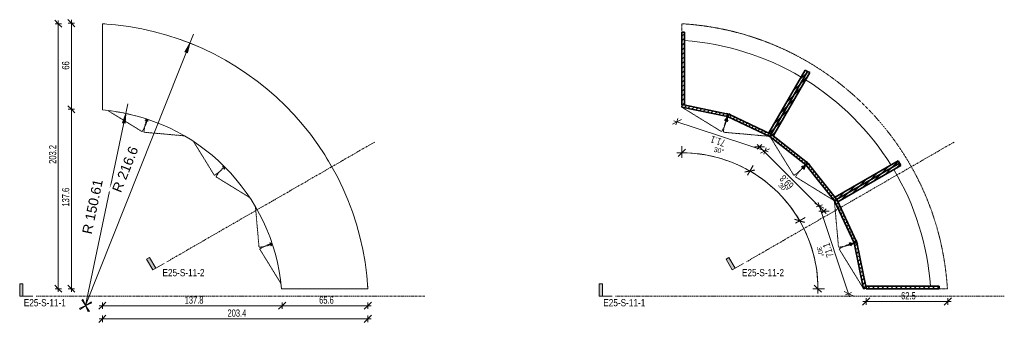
# Model space of a CAD drawing. Header units: centimetres. Extents: x 13929 to 16630, y -213 to 13136.
# Tile 2 of 3: x 14290 to 15044, y 11611 to 11843. Entities that reach past the tile are written whole.
import ezdxf

# ---------------------------------------------------------------- set-up
doc = ezdxf.new("R2010")
doc.units = ezdxf.units.CM
for name, pattern in [('Centre', [3.175, 0.635, -0.475, 1.59, -0.475]), ('Dash 1mm', [0.2, 0.1, -0.1]), ('Dash 2mm', [0.4, 0.2, -0.2])]:
    doc.linetypes.add(name, pattern=pattern)
for name, color, linetype, lineweight in [('A-ANNO-DIMS', 211, 'Continuous', 9), ('A-ANNO-DIMS-25', 211, 'Continuous', 9), ('A-DETL-HDLN', 90, 'Dash 2mm', 18), ('A-GENM', 13, 'Continuous', 18), ('A-GENM-HDLN', 13, 'Dash 1mm', 18), ('G-ANNO-SYMB', 111, 'Continuous', 9)]:
    doc.layers.add(name, color=color, linetype=linetype, lineweight=lineweight)
doc.styles.add('Arial', font='arial.ttf', dxfattribs={"height": 7.5})
doc.styles.add('Arial Narrow', font='ARIALN.TTF', dxfattribs={"height": 5.5})
doc.styles.add('Arial Narrow_1', font='ARIALN.TTF', dxfattribs={"width": 0.8, "height": 5.5})
doc.styles.add('Arial_1', font='arial.ttf', dxfattribs={"height": 3.75})
doc.dimstyles.new('2_2mm-Centymetry-Weryfikacja', dxfattribs={"dimscale": 30.48, "dimtxt": 5.62887, "dimasz": 0.180446, "dimexe": 0.082021, "dimexo": 0.0625, "dimgap": 0, "dimtad": 1, "dimdec": 1, "dimrnd": 0.1, "dimdsep": 46, "dimtxsty": 'Arial Narrow_1', "dimblk1": 'OBLIQUE', "dimblk2": 'OBLIQUE', "dimsah": 1, "dimcen": 0.09, "dimdle": 0.082021, "dimazin": 2, "dimtfac": 1, "dimtdec": 4, "dimtix": 1, "dimtmove": 0, "dimatfit": 3, "dimfxl": 0.082021, "dimfxlon": 1, "dimtvp": 1, "dimtolj": 1, "dimtzin": 0, "dimarcsym": 2})
doc.dimstyles.new('Angular_-_3mm_Arial', dxfattribs={"dimscale": 30.48, "dimtxt": 3.825973, "dimasz": 0.180446, "dimexe": 0.123031, "dimexo": 0.082021, "dimgap": 0.082021, "dimtad": 1, "dimrnd": 0.01, "dimdsep": 46, "dimtxsty": 'Arial_1', "dimblk1": 'OBLIQUE', "dimblk2": 'OBLIQUE', "dimsah": 1, "dimcen": 0.09, "dimdle": 0.123031, "dimazin": 2, "dimtfac": 1, "dimtdec": 4, "dimtix": 1, "dimtmove": 0, "dimatfit": 3, "dimfxl": 1, "dimtvp": 1, "dimtolj": 1, "dimtzin": 0, "dimarcsym": 2})
doc.dimstyles.new('Radial_-_3mm_Arial', dxfattribs={"dimscale": 30.48, "dimtxt": 7.651945, "dimasz": 0.246063, "dimexe": 0.246063, "dimexo": 0, "dimgap": 0.143537, "dimtad": 1, "dimjust": 3, "dimrnd": 0.01, "dimdsep": 46, "dimtxsty": 'Arial', "dimsah": 1, "dimcen": 0.09, "dimdle": 0.246063, "dimazin": 2, "dimtfac": 1, "dimtdec": 4, "dimtix": 1, "dimtmove": 0, "dimatfit": 2, "dimfxl": 1, "dimtvp": 1, "dimtfill": 1, "dimtolj": 1, "dimtzin": 0, "dimarcsym": 2})
pattern_1 = [(45, (-23320.574, -11636.32), (-1.76776695, 1.76776695), [])]

# ---------------------------------------------------------------- blocks, each defined once
blk = doc.blocks.new('FURN_Med_E25-S-11 - E25-S-11-V1-E25-S-11-1')
at = {"layer": 'A-GENM'}
for p, q in [((0, 203.22), (0, 137.06)), ((2, 203.22), (0, 203.22)), ((2, 203.22), (2, 203.02)), ((97.66, 173.16), (97.69, 173.21)), ((97.69, 173.21), (99.43, 172.21)), ((99.43, 172.21), (99.36, 172.1)), ((99.36, 172.1), (99.43, 172.21)), ((99.43, 172.21), (101.16, 171.21)), ((101.16, 171.21), (101.06, 171.04)), ((32.84, 129.26), (32.91, 129.08)), ((35.01, 128.38), (35.18, 128.48)), ((171.09, 101.09), (171.26, 101.18)), ((171.26, 101.18), (172.26, 99.45)), ((172.26, 99.45), (172.15, 99.39)), ((172.15, 99.39), (172.26, 99.45)), ((172.26, 99.45), (173.26, 97.72)), ((91.68, 93.57), (91.66, 93.37)), ((93.42, 91.68), (93.61, 91.7)), ((173.26, 97.72), (173.21, 97.69)), ((128.48, 35.18), (128.38, 35.01)), ((129.08, 32.91), (129.26, 32.84)), ((137.21, 0), (203.37, 0)), ((203.17, 2), (203.37, 2)), ((203.37, 2), (203.37, 0))]:
    blk.add_line(p, q, dxfattribs=at)
for centre, radius, start, end in [((-12.84, -13), 216.6, 3.44093, 86.60181), ((-12.84, -13), 150.61, 4.9518, 85.10978), ((31.66, 132.19), 3.16, 291.93772, 316.25678), ((31.66, 132.19), 3.36, 291.93772, 317.98743), ((37.88, 130.13), 3.36, 185.17467, 211.35844), ((37.88, 130.13), 3.16, 186.74388, 211.35844), ((91.94, 96.72), 3.36, 265.14791, 296.19707), ((91.94, 96.72), 3.16, 265.14791, 294.81878), ((96.76, 91.97), 3.36, 154.6521, 184.85209), ((96.76, 91.97), 3.16, 156.63062, 184.85209), ((130.13, 37.88), 3.36, 238.64156, 266.81033), ((130.13, 37.88), 3.16, 238.64156, 265.36181), ((132.19, 31.66), 3.36, 129.98541, 158.06228), ((132.19, 31.66), 3.16, 131.58264, 158.06228)]:
    blk.add_arc(centre, radius, start, end, dxfattribs=at)
at = {"layer": 'A-GENM-HDLN'}
for p, q in [((4.43, 136.48), (30.47, 120.45)), ((62.72, 117.26), (31.81, 120.01)), ((69.98, 112.64), (85.79, 86.94)), ((112.68, 70.01), (86.99, 85.81)), ((117.25, 62.84), (120.01, 31.81)), ((136.66, 4.14), (120.45, 30.47))]:
    blk.add_line(p, q, dxfattribs=at)
for centre, radius, start, end in [((0, 139.21), 35.78, 328.38067, 344.80596), ((67.46, 116.84), 35.78, 158.49715, 174.9155), ((67.43, 116.79), 35.04, 301.59085, 318.39386), ((116.84, 67.46), 35.04, 131.68942, 148.40915), ((116.84, 67.46), 35.78, 275.0845, 291.66865), ((139.21, 0), 35.78, 105.02899, 121.61933)]:
    blk.add_arc(centre, radius, start, end, dxfattribs=at)
blk = doc.blocks.new('FURN_Med_E25-S-11 - E25-S-11-9192703-E25-S-11-2')
at = {"layer": 'A-GENM'}
h = blk.add_hatch(dxfattribs=at)
h.set_pattern_fill('FP_1', color=256, style=0, pattern_type=2)
h.set_pattern_definition(pattern_1)
h.paths.add_polyline_path([(2, 141.07), (2, 196.86), (0, 196.86), (0, 141.07), (0.38, 141.07), (0.4, 141.17), (0.89, 141.07)])
h = blk.add_hatch(dxfattribs=at)
h.set_pattern_fill('FP_1', color=256, style=0, pattern_type=2)
h.set_pattern_definition(pattern_1)
h.paths.add_polyline_path([(68.43, 118.52), (96.25, 166.71), (94.52, 167.71), (66.7, 119.52), (66.87, 119.43)])
h = blk.add_hatch(dxfattribs=at)
h.set_pattern_fill('FP_1', color=256, style=0, pattern_type=2)
h.set_pattern_definition(pattern_1)
h.paths.add_polyline_path([(70.16, 117.52), (97.98, 165.71), (96.25, 166.71), (68.43, 118.52), (70.02, 117.6)])
h = blk.add_hatch(dxfattribs=at)
h.set_pattern_fill('FP_1', color=256, style=0, pattern_type=2)
h.set_pattern_definition(pattern_1)
h.paths.add_polyline_path([(35.05, 132.01), (35.45, 133.97), (0.4, 141.17), (0, 139.21), (33.37, 132.35)])
h = blk.add_hatch(dxfattribs=at)
h.set_pattern_fill('FP_1', color=256, style=0, pattern_type=2)
h.set_pattern_definition(pattern_1)
h.paths.add_polyline_path([(67.46, 116.84), (68.28, 118.61), (67.84, 118.87), (35.9, 133.82), (35.05, 132.01), (67.43, 116.85)])
h = blk.add_hatch(dxfattribs=at)
h.set_pattern_fill('FP_1', color=256, style=0, pattern_type=2)
h.set_pattern_definition(pattern_1)
h.paths.add_polyline_path([(94.89, 95.02), (96.13, 96.59), (68.67, 118.36), (67.43, 116.79), (94.49, 95.34)])
h = blk.add_hatch(dxfattribs=at)
h.set_pattern_fill('FP_1', color=256, style=0, pattern_type=2)
h.set_pattern_definition(pattern_1)
h.paths.add_polyline_path([(116.84, 67.46), (118.4, 68.7), (96.64, 96.15), (95.07, 94.91), (116.53, 67.84)])
h = blk.add_hatch(dxfattribs=at)
h.set_pattern_fill('FP_1', color=256, style=0, pattern_type=2)
h.set_pattern_definition(pattern_1)
h.paths.add_polyline_path([(118.57, 68.45), (166.76, 96.27), (165.76, 98.01), (117.57, 70.19), (117.65, 70.05)])
h = blk.add_hatch(dxfattribs=at)
h.set_pattern_fill('FP_1', color=256, style=0, pattern_type=2)
h.set_pattern_definition(pattern_1)
h.paths.add_polyline_path([(119.57, 66.72), (167.76, 94.54), (166.76, 96.27), (118.57, 68.45), (119.43, 66.97)])
h = blk.add_hatch(dxfattribs=at)
h.set_pattern_fill('FP_1', color=256, style=0, pattern_type=2)
h.set_pattern_definition(pattern_1)
h.paths.add_polyline_path([(132.01, 35.05), (133.82, 35.9), (118.65, 68.3), (116.84, 67.46), (131.95, 35.16)])
h = blk.add_hatch(dxfattribs=at)
h.set_pattern_fill('FP_1', color=256, style=0, pattern_type=2)
h.set_pattern_definition(pattern_1)
h.paths.add_polyline_path([(139.21, 0), (141.17, 0.4), (133.97, 35.45), (132.01, 35.05), (139.11, 0.48)])
h = blk.add_hatch(dxfattribs=at)
h.set_pattern_fill('FP_1', color=256, style=0, pattern_type=2)
h.set_pattern_definition(pattern_1)
h.paths.add_polyline_path([(188.74, 0), (197.02, 0), (197.02, 2), (141.22, 2), (141.22, 0), (185.77, 0)])
at = {"layer": 'A-GENM', "lineweight": 35}
for p, q in [((0, 196.86), (0, 141.07)), ((2, 196.86), (0, 196.86)), ((2, 141.07), (2, 196.86)), ((94.52, 167.71), (66.7, 119.52)), ((68.43, 118.52), (96.25, 166.71)), ((96.25, 166.71), (68.43, 118.52)), ((96.25, 166.71), (94.52, 167.71)), ((97.98, 165.71), (96.25, 166.71)), ((70.16, 117.52), (97.98, 165.71)), ((0.4, 141.17), (0, 139.21)), ((0, 141.07), (2, 141.07)), ((0, 139.21), (35.05, 132.01)), ((35.45, 133.97), (0.4, 141.17)), ((32.84, 129.26), (32.91, 129.08)), ((34.02, 134.46), (33.98, 134.27)), ((33.98, 134.27), (35.26, 134.01)), ((35.49, 134.16), (34.02, 134.46)), ((35.26, 134.01), (34.75, 131.56)), ((35.98, 134), (34.84, 131.55)), ((34.95, 131.52), (35.49, 134.16)), ((35.01, 128.38), (35.18, 128.48)), ((35.02, 131.47), (36.08, 133.73)), ((35.05, 132.01), (35.45, 133.97)), ((35.9, 133.82), (35.05, 132.01)), ((35.05, 132.01), (67.46, 116.84)), ((68.3, 118.65), (35.9, 133.82)), ((37.34, 133.36), (35.98, 134)), ((36.08, 133.73), (37.26, 133.18)), ((37.26, 133.18), (37.34, 133.36)), ((66.7, 119.52), (68.43, 118.52)), ((68.67, 118.36), (67.43, 116.79)), ((67.43, 116.79), (94.89, 95.02)), ((67.46, 116.84), (68.3, 118.65)), ((68.43, 118.52), (70.16, 117.52)), ((96.13, 96.59), (68.67, 118.36)), ((91.68, 93.57), (91.66, 93.37)), ((93.42, 91.68), (93.61, 91.7)), ((95.97, 96.71), (94.42, 94.75)), ((94.58, 94.63), (96.25, 96.75)), ((96.79, 96.28), (94.68, 94.6)), ((94.8, 94.44), (96.76, 96)), ((94.89, 95.02), (96.13, 96.59)), ((95.08, 97.68), (94.95, 97.52)), ((94.95, 97.52), (95.97, 96.71)), ((96.64, 96.15), (95.07, 94.91)), ((95.07, 94.91), (116.84, 67.46)), ((96.25, 96.75), (95.08, 97.68)), ((118.4, 68.7), (96.64, 96.15)), ((96.76, 96), (97.57, 94.98)), ((97.73, 95.1), (96.79, 96.28)), ((97.57, 94.98), (97.73, 95.1)), ((165.76, 98.01), (117.57, 70.19)), ((118.57, 68.45), (166.76, 96.27)), ((166.76, 96.27), (118.57, 68.45)), ((119.57, 66.72), (167.76, 94.54)), ((166.76, 96.27), (165.76, 98.01)), ((167.76, 94.54), (166.76, 96.27)), ((116.84, 67.46), (118.4, 68.7)), ((118.65, 68.3), (116.84, 67.46)), ((117.57, 70.19), (118.57, 68.45)), ((118.57, 68.45), (119.57, 66.72)), ((133.82, 35.9), (118.65, 68.3)), ((116.84, 67.46), (132.01, 35.05)), ((128.48, 35.18), (128.38, 35.01)), ((129.08, 32.91), (129.26, 32.84)), ((133.73, 36.08), (131.47, 35.02)), ((134.16, 35.49), (131.52, 34.95)), ((131.55, 34.84), (134, 35.98)), ((131.56, 34.75), (134.01, 35.26)), ((132.01, 35.05), (133.82, 35.9)), ((133.97, 35.45), (132.01, 35.05)), ((132.01, 35.05), (139.21, 0)), ((133.36, 37.34), (133.18, 37.26)), ((133.18, 37.26), (133.73, 36.08)), ((134, 35.98), (133.36, 37.34)), ((141.17, 0.4), (133.97, 35.45)), ((134.01, 35.26), (134.27, 33.98)), ((134.46, 34.02), (134.16, 35.49)), ((134.27, 33.98), (134.46, 34.02)), ((139.21, 0), (141.17, 0.4)), ((197.02, 2), (141.22, 2)), ((141.22, 2), (141.22, 0)), ((141.22, 0), (197.02, 0)), ((197.02, 0), (197.02, 2))]:
    blk.add_line(p, q, dxfattribs=at)
at = {"layer": 'A-GENM'}
for p, q in [((2, 141.07), (2, 140.84)), ((35.45, 133.97), (35.68, 133.92)), ((35.68, 133.92), (35.9, 133.82)), ((66.64, 119.43), (66.7, 119.52)), ((68.55, 118.45), (68.67, 118.36)), ((70.16, 117.52), (70.02, 117.29)), ((96.13, 96.59), (96.56, 96.25)), ((96.56, 96.25), (96.64, 96.15)), ((117.33, 70.05), (117.57, 70.19)), ((118.4, 68.7), (118.5, 68.58)), ((118.6, 68.39), (118.65, 68.3)), ((119.57, 66.72), (119.43, 66.64)), ((133.82, 35.9), (133.92, 35.68)), ((133.92, 35.68), (133.97, 35.45)), ((140.84, 2), (141.22, 2))]:
    blk.add_line(p, q, dxfattribs=at)
for start, end in [(59.26412, 85.82656), (31.92147, 58.1398), (4.21888, 30.79712)]:
    blk.add_arc((-12.84, -13), 203.9, start, end, dxfattribs=at)
at = {"layer": 'A-GENM', "lineweight": 35}
for centre, radius, start, end in [((31.66, 132.19), 3.16, 291.93772, 348.38067), ((31.66, 132.19), 3.36, 291.93772, 348.38067), ((37.88, 130.13), 3.36, 154.9155, 211.35844), ((37.88, 130.13), 3.16, 154.9155, 211.35844), ((91.94, 96.72), 3.36, 265.14791, 321.59085), ((91.94, 96.72), 3.16, 265.14791, 321.59085), ((96.76, 91.97), 3.36, 128.40915, 184.85209), ((96.76, 91.97), 3.16, 128.40915, 184.85209), ((130.13, 37.88), 3.36, 238.64156, 295.0845), ((130.13, 37.88), 3.16, 238.64156, 295.0845), ((132.19, 31.66), 3.36, 101.61933, 158.06228), ((132.19, 31.66), 3.16, 101.61933, 158.06228)]:
    blk.add_arc(centre, radius, start, end, dxfattribs=at)
at = {"layer": 'A-GENM-HDLN'}
for p, q in [((0, 139.21), (30.47, 120.45)), ((67.46, 116.84), (31.81, 120.01)), ((67.43, 116.79), (85.79, 86.94)), ((116.84, 67.46), (86.99, 85.81)), ((116.84, 67.46), (120.01, 31.81)), ((139.21, 0), (120.45, 30.47))]:
    blk.add_line(p, q, dxfattribs=at)
for centre, radius, start, end in [((0, 139.21), 35.78, 328.38067, 348.38067), ((67.46, 116.84), 35.78, 154.9155, 174.9155), ((67.43, 116.79), 35.04, 301.59085, 321.59085), ((116.84, 67.46), 35.04, 128.40915, 148.40915), ((116.84, 67.46), 35.78, 275.0845, 295.0845), ((139.21, 0), 35.78, 101.61933, 121.61933)]:
    blk.add_arc(centre, radius, start, end, dxfattribs=at)
blk = doc.blocks.new('Section - _Znaczek-Pelny-Prawy-3044335-E25-S-11-1')
at = {"layer": 'G-ANNO-SYMB'}
blk.add_hatch(color=256, dxfattribs=at).paths.add_polyline_path([(-0.4, 0.381), (-0.4, 0), (-0.5, 0), (-0.5, 0.381)])
at = {"layer": 'G-ANNO-SYMB', "lineweight": 18}
for p, q in [((-0.4, 0.381), (-0.5, 0.381)), ((-0.5, 0.381), (-0.5, 0)), ((-0.4, 0.381), (-0.5, 0.381)), ((-0.5, 0.381), (-0.5, 0)), ((-0.4, 0.381), (-0.4, 0)), ((-0.4, 0), (-0.4, 0.381)), ((-0.5, 0), (-0.4, 0)), ((-0.5, 0), (-0.1, 0))]:
    blk.add_line(p, q, dxfattribs=at)
blk = doc.blocks.new('DIMBLOCK1-E25-S-11-1')
at = {"layer": 'A-ANNO-DIMS-25', "lineweight": 18}
for p, q in [((14329.44, 11773.93), (14326.69, 11776.68)), ((14329.44, 11773.93), (14332.19, 11771.18)), ((14329.44, 11636.32), (14326.69, 11639.07)), ((14329.44, 11636.32), (14332.19, 11633.57))]:
    blk.add_line(p, q, dxfattribs=at)
at = {"layer": 'A-ANNO-DIMS-25'}
for p, q in [((14329.44, 11773.93), (14326.94, 11773.93)), ((14329.44, 11633.82), (14329.44, 11773.93)), ((14329.44, 11773.93), (14331.94, 11773.93)), ((14329.44, 11636.32), (14326.94, 11636.32)), ((14329.44, 11636.32), (14331.94, 11636.32))]:
    blk.add_line(p, q, dxfattribs=at)
at = {"layer": 'A-ANNO-DIMS-25', "color": 0, "insert": (14322.33, 11699.27), "char_height": 5.5, "width": 14.0454, "attachment_point": 1, "rotation": 90, "line_spacing_factor": 0.974696, "style": 'Arial Narrow_1'}
blk.add_mtext('137.6', dxfattribs=at)
blk = doc.blocks.new('_Oblique')
at = {"color": 0, "linetype": 'ByBlock', "lineweight": -2}
blk.add_line((-0.5, -0.5), (0.5, 0.5), dxfattribs=at)
blk = doc.blocks.new('DIMBLOCK2-E25-S-11-1')
at = {"layer": 'A-ANNO-DIMS-25', "lineweight": 18}
for p, q in [((14329.44, 11839.92), (14326.69, 11842.67)), ((14329.44, 11839.92), (14332.19, 11837.17)), ((14329.44, 11773.93), (14326.69, 11776.68)), ((14329.44, 11773.93), (14332.19, 11771.18))]:
    blk.add_line(p, q, dxfattribs=at)
at = {"layer": 'A-ANNO-DIMS-25'}
for p, q in [((14329.44, 11839.92), (14326.94, 11839.92)), ((14329.44, 11773.93), (14329.44, 11842.42)), ((14329.44, 11839.92), (14331.94, 11839.92)), ((14329.44, 11773.93), (14326.94, 11773.93)), ((14329.44, 11773.93), (14331.94, 11773.93))]:
    blk.add_line(p, q, dxfattribs=at)
at = {"layer": 'A-ANNO-DIMS-25', "color": 0, "insert": (14322.33, 11804.33), "char_height": 5.5, "width": 6.2186, "attachment_point": 1, "rotation": 90, "line_spacing_factor": 0.974696, "style": 'Arial Narrow_1'}
blk.add_mtext('66', dxfattribs=at)
blk = doc.blocks.new('DIMBLOCK3-E25-S-11-1')
at = {"layer": 'A-ANNO-DIMS-25', "lineweight": 18}
for p, q in [((14353.17, 11623.27), (14350.42, 11620.52)), ((14353.17, 11623.27), (14355.92, 11626.02)), ((14490.94, 11623.27), (14488.19, 11620.52)), ((14490.94, 11623.27), (14493.69, 11626.02))]:
    blk.add_line(p, q, dxfattribs=at)
at = {"layer": 'A-ANNO-DIMS-25'}
for p, q in [((14350.67, 11623.27), (14490.94, 11623.27)), ((14353.17, 11623.27), (14353.17, 11625.77)), ((14353.17, 11623.27), (14353.17, 11620.77)), ((14490.94, 11623.27), (14490.94, 11625.77)), ((14490.94, 11623.27), (14490.94, 11620.77))]:
    blk.add_line(p, q, dxfattribs=at)
at = {"layer": 'A-ANNO-DIMS-25', "color": 0, "insert": (14416.2, 11630.38), "char_height": 5.5, "width": 14.0454, "attachment_point": 1, "line_spacing_factor": 0.974696, "style": 'Arial Narrow_1'}
blk.add_mtext('137.8', dxfattribs=at)
blk = doc.blocks.new('DIMBLOCK4-E25-S-11-1')
at = {"layer": 'A-ANNO-DIMS-25', "lineweight": 18}
for p, q in [((14490.94, 11623.27), (14488.19, 11620.52)), ((14490.94, 11623.27), (14493.69, 11626.02)), ((14556.54, 11623.27), (14553.79, 11620.52)), ((14556.54, 11623.27), (14559.29, 11626.02))]:
    blk.add_line(p, q, dxfattribs=at)
at = {"layer": 'A-ANNO-DIMS-25'}
for p, q in [((14490.94, 11623.27), (14490.94, 11625.77)), ((14490.94, 11623.27), (14559.04, 11623.27)), ((14490.94, 11623.27), (14490.94, 11620.77)), ((14556.54, 11623.27), (14556.54, 11625.77)), ((14556.54, 11623.27), (14556.54, 11620.77))]:
    blk.add_line(p, q, dxfattribs=at)
at = {"layer": 'A-ANNO-DIMS-25', "color": 0, "insert": (14519.18, 11630.38), "char_height": 5.5, "width": 10.9361, "attachment_point": 1, "line_spacing_factor": 0.974696, "style": 'Arial Narrow_1'}
blk.add_mtext('65.6', dxfattribs=at)
blk = doc.blocks.new('DIMBLOCK5-E25-S-11-1')
at = {"layer": 'A-ANNO-DIMS-25', "lineweight": 18}
for p, q in [((14353.17, 11613.27), (14350.42, 11610.52)), ((14353.17, 11613.27), (14355.92, 11616.02)), ((14556.54, 11613.27), (14553.79, 11610.52)), ((14556.54, 11613.27), (14559.29, 11616.02))]:
    blk.add_line(p, q, dxfattribs=at)
at = {"layer": 'A-ANNO-DIMS-25'}
for p, q in [((14350.67, 11613.27), (14559.04, 11613.27)), ((14353.17, 11613.27), (14353.17, 11615.77)), ((14353.17, 11613.27), (14353.17, 11610.77)), ((14556.54, 11613.27), (14556.54, 11615.77)), ((14556.54, 11613.27), (14556.54, 11610.77))]:
    blk.add_line(p, q, dxfattribs=at)
at = {"layer": 'A-ANNO-DIMS-25', "color": 0, "insert": (14449, 11620.38), "char_height": 5.5, "width": 14.0454, "attachment_point": 1, "line_spacing_factor": 0.974696, "style": 'Arial Narrow_1'}
blk.add_mtext('203.4', dxfattribs=at)
blk = doc.blocks.new('DIMBLOCK6-E25-S-11-1')
at = {"layer": 'A-ANNO-DIMS-25', "lineweight": 18}
for p, q in [((14319.44, 11839.54), (14316.69, 11842.29)), ((14319.44, 11839.54), (14322.19, 11836.79)), ((14319.44, 11636.32), (14316.69, 11639.07)), ((14319.44, 11636.32), (14322.19, 11633.57))]:
    blk.add_line(p, q, dxfattribs=at)
at = {"layer": 'A-ANNO-DIMS-25'}
for p, q in [((14319.44, 11839.54), (14316.94, 11839.54)), ((14319.44, 11633.82), (14319.44, 11842.04)), ((14319.44, 11839.54), (14321.94, 11839.54)), ((14319.44, 11636.32), (14316.94, 11636.32)), ((14319.44, 11636.32), (14321.94, 11636.32))]:
    blk.add_line(p, q, dxfattribs=at)
at = {"layer": 'A-ANNO-DIMS-25', "color": 0, "insert": (14312.33, 11732.08), "char_height": 5.5, "width": 14.0454, "attachment_point": 1, "rotation": 90, "line_spacing_factor": 0.974696, "style": 'Arial Narrow_1'}
blk.add_mtext('203.2', dxfattribs=at)
blk = doc.blocks.new('DIMBLOCK7-E25-S-11-1')
at = {"layer": 'A-ANNO-DIMS-25'}
blk.add_hatch(color=256, dxfattribs=at).paths.add_polyline_path([(14371.13, 11770.74), (14368.63, 11763.6), (14370.56, 11763.2)])
for p, q in [((14340.33, 11623.32), (14372.66, 11778.08)), ((14371.13, 11770.74), (14368.63, 11763.6)), ((14370.56, 11763.2), (14371.13, 11770.74)), ((14368.63, 11763.6), (14370.56, 11763.2)), ((14337.43, 11627.76), (14343.23, 11618.88)), ((14344.77, 11626.22), (14335.89, 11620.42))]:
    blk.add_line(p, q, dxfattribs=at)
blk.add_arc((14340.33, 11623.32), 150.61, 75.34647, 81.05298, dxfattribs=at)
at = {"layer": 'A-ANNO-DIMS-25', "color": 0, "insert": (14337.59, 11679.23), "char_height": 7.5, "width": 50.7147, "attachment_point": 1, "rotation": 78.19972, "line_spacing_factor": 0.941778, "style": 'Arial', "bg_fill": 3, "box_fill_scale": 1.25, "bg_fill_color": 256, "bg_fill_true_color": 13158600, "bg_fill_transparency": 0}
blk.add_mtext('R 150.61', dxfattribs=at)
blk = doc.blocks.new('DIMBLOCK8-E25-S-11-1')
at = {"layer": 'A-ANNO-DIMS-25'}
blk.add_hatch(color=256, dxfattribs=at).paths.add_polyline_path([(14420.11, 11824.69), (14416.43, 11818.08), (14418.26, 11817.35)])
for p, q in [((14340.33, 11623.32), (14422.87, 11831.66)), ((14420.11, 11824.69), (14416.43, 11818.08)), ((14418.26, 11817.35), (14420.11, 11824.69)), ((14416.43, 11818.08), (14418.26, 11817.35)), ((14338.22, 11628.19), (14342.43, 11618.45)), ((14345.2, 11625.42), (14335.46, 11621.21))]:
    blk.add_line(p, q, dxfattribs=at)
blk.add_arc((14340.33, 11623.32), 216.6, 66.40317, 70.37109, dxfattribs=at)
at = {"layer": 'A-ANNO-DIMS-25', "color": 0, "insert": (14360.38, 11712.24), "char_height": 7.5, "width": 43.7927, "attachment_point": 1, "rotation": 68.38713, "line_spacing_factor": 0.941778, "style": 'Arial', "bg_fill": 3, "box_fill_scale": 1.25, "bg_fill_color": 256, "bg_fill_true_color": 13158600, "bg_fill_transparency": 0}
blk.add_mtext('R 216.6', dxfattribs=at)
blk = doc.blocks.new('Section - _Znaczek-Pelny-Prawy-3044335-E25-S-11-2')
at = {"layer": 'G-ANNO-SYMB'}
blk.add_hatch(color=256, dxfattribs=at).paths.add_polyline_path([(-0.4, 0.381), (-0.4, 0), (-0.5, 0), (-0.5, 0.381)])
at = {"layer": 'G-ANNO-SYMB', "lineweight": 18}
for p, q in [((-0.4, 0.381), (-0.5, 0.381)), ((-0.5, 0.381), (-0.5, 0)), ((-0.4, 0.381), (-0.5, 0.381)), ((-0.5, 0.381), (-0.5, 0)), ((-0.4, 0.381), (-0.4, 0)), ((-0.4, 0), (-0.4, 0.381)), ((-0.5, 0), (-0.4, 0)), ((-0.5, 0), (-0.1, 0))]:
    blk.add_line(p, q, dxfattribs=at)
blk = doc.blocks.new('DIMBLOCK9-E25-S-11-2')
at = {"layer": 'A-ANNO-DIMS-25', "lineweight": 25}
for p, q in [((14887.17, 11688.43), (14883.41, 11689.43)), ((14887.17, 11688.43), (14890.93, 11687.42)), ((14901.13, 11636.32), (14898.38, 11639.07)), ((14901.13, 11636.32), (14903.88, 11633.57))]:
    blk.add_line(p, q, dxfattribs=at)
at = {"layer": 'A-ANNO-DIMS-25'}
for p, q in [((14887.17, 11688.43), (14883.92, 11686.55)), ((14887.17, 11688.43), (14891.5, 11690.93)), ((14901.13, 11636.32), (14897.38, 11636.32)), ((14901.13, 11636.32), (14901.13, 11636.32)), ((14901.13, 11636.32), (14901.13, 11636.32)), ((14901.13, 11636.32), (14901.13, 11636.32)), ((14901.13, 11636.32), (14906.13, 11636.32))]:
    blk.add_line(p, q, dxfattribs=at)
for start, end in [(357.93832, 32.06168), (360, 30)]:
    blk.add_arc((14796.92, 11636.32), 104.22, start, end, dxfattribs=at)
at = {"layer": 'A-ANNO-DIMS-25', "color": 0, "insert": (14903.68, 11669.01), "char_height": 3.75, "width": 9.4649, "attachment_point": 1, "rotation": 285, "line_spacing_factor": 0.941778, "style": 'Arial_1'}
blk.add_mtext('30°', dxfattribs=at)
blk = doc.blocks.new('DIMBLOCK10-E25-S-11-2')
at = {"layer": 'A-ANNO-DIMS-25', "lineweight": 25}
for p, q in [((14849.03, 11726.57), (14845.27, 11725.57)), ((14849.03, 11726.57), (14852.78, 11727.58)), ((14887.17, 11688.43), (14883.41, 11689.43)), ((14887.17, 11688.43), (14890.93, 11687.42))]:
    blk.add_line(p, q, dxfattribs=at)
at = {"layer": 'A-ANNO-DIMS-25'}
for p, q in [((14849.03, 11726.57), (14847.15, 11723.33)), ((14849.03, 11726.57), (14851.53, 11730.9)), ((14887.17, 11688.43), (14883.92, 11686.55)), ((14887.17, 11688.43), (14891.5, 11690.93)), ((14887.17, 11688.43), (14887.17, 11688.43)), ((14887.17, 11688.43), (14887.17, 11688.43)), ((14887.17, 11688.43), (14887.17, 11688.43))]:
    blk.add_line(p, q, dxfattribs=at)
for start, end in [(27.93832, 62.06168), (30, 60)]:
    blk.add_arc((14796.92, 11636.32), 104.22, start, end, dxfattribs=at)
at = {"layer": 'A-ANNO-DIMS-25', "color": 0, "insert": (14873.03, 11718.01), "char_height": 3.75, "width": 9.4649, "attachment_point": 1, "rotation": 315, "line_spacing_factor": 0.941778, "style": 'Arial_1'}
blk.add_mtext('30°', dxfattribs=at)
blk = doc.blocks.new('DIMBLOCK11-E25-S-11-2')
at = {"layer": 'A-ANNO-DIMS-25', "lineweight": 25}
for p, q in [((14796.92, 11740.54), (14794.17, 11737.79)), ((14796.92, 11740.54), (14799.67, 11743.29)), ((14849.03, 11726.57), (14845.27, 11725.57)), ((14849.03, 11726.57), (14852.78, 11727.58))]:
    blk.add_line(p, q, dxfattribs=at)
at = {"layer": 'A-ANNO-DIMS-25'}
for p, q in [((14796.92, 11740.54), (14796.92, 11745.54)), ((14796.92, 11740.54), (14796.92, 11736.79)), ((14849.03, 11726.57), (14847.15, 11723.33)), ((14849.03, 11726.57), (14851.53, 11730.9)), ((14849.03, 11726.57), (14849.03, 11726.57)), ((14849.03, 11726.57), (14849.03, 11726.57)), ((14849.03, 11726.57), (14849.03, 11726.57))]:
    blk.add_line(p, q, dxfattribs=at)
for start, end in [(57.93832, 92.06168), (60, 90)]:
    blk.add_arc((14796.92, 11636.32), 104.22, start, end, dxfattribs=at)
at = {"layer": 'A-ANNO-DIMS-25', "color": 0, "insert": (14821.99, 11745.12), "char_height": 3.75, "width": 9.4649, "attachment_point": 1, "rotation": 345, "line_spacing_factor": 0.941778, "style": 'Arial_1'}
blk.add_mtext('30°', dxfattribs=at)
blk = doc.blocks.new('DIMBLOCK12-E25-S-11-2')
at = {"layer": 'A-ANNO-DIMS-25'}
for p, q in [((14925.4, 11630.13), (14901.45, 11702.33)), ((14902.23, 11699.95), (14899.86, 11699.17)), ((14902.23, 11699.95), (14904.61, 11700.74)), ((14924.61, 11632.5), (14922.24, 11631.71)), ((14924.61, 11632.5), (14926.98, 11633.29))]:
    blk.add_line(p, q, dxfattribs=at)
at = {"layer": 'A-ANNO-DIMS-25', "lineweight": 18}
for p, q in [((14902.23, 11699.95), (14898.76, 11701.7)), ((14902.23, 11699.95), (14905.71, 11698.21)), ((14924.61, 11632.5), (14921.14, 11634.24)), ((14924.61, 11632.5), (14928.09, 11630.75))]:
    blk.add_line(p, q, dxfattribs=at)
at = {"layer": 'A-ANNO-DIMS-25', "color": 0, "insert": (14908.11, 11659.66), "char_height": 5.5, "width": 10.9361, "attachment_point": 1, "rotation": 108.35192, "line_spacing_factor": 0.974696, "style": 'Arial Narrow_1'}
blk.add_mtext('71.1', dxfattribs=at)
blk = doc.blocks.new('DIMBLOCK13-E25-S-11-2')
at = {"layer": 'A-ANNO-DIMS-25', "lineweight": 18}
for p, q in [((14856.36, 11745.11), (14852.47, 11745.11)), ((14856.36, 11745.11), (14860.25, 11745.11)), ((14905.76, 11695.77), (14901.87, 11695.77)), ((14905.76, 11695.77), (14909.65, 11695.78))]:
    blk.add_line(p, q, dxfattribs=at)
at = {"layer": 'A-ANNO-DIMS-25'}
for p, q in [((14907.53, 11694.01), (14854.59, 11746.87)), ((14856.36, 11745.11), (14854.59, 11743.34)), ((14856.36, 11745.11), (14858.13, 11746.88)), ((14905.76, 11695.77), (14904, 11694)), ((14905.76, 11695.77), (14907.53, 11697.54))]:
    blk.add_line(p, q, dxfattribs=at)
at = {"layer": 'A-ANNO-DIMS-25', "color": 0, "insert": (14879.26, 11712.19), "char_height": 5.5, "width": 10.9361, "attachment_point": 1, "rotation": 135.04103, "line_spacing_factor": 0.974696, "style": 'Arial Narrow_1'}
blk.add_mtext('69.8', dxfattribs=at)
blk = doc.blocks.new('DIMBLOCK14-E25-S-11-2')
at = {"layer": 'A-ANNO-DIMS-25', "lineweight": 18}
for p, q in [((14793.21, 11764.38), (14789.73, 11762.64)), ((14793.21, 11764.38), (14796.69, 11766.12)), ((14860.64, 11741.96), (14857.16, 11740.22)), ((14860.64, 11741.96), (14864.12, 11743.7))]:
    blk.add_line(p, q, dxfattribs=at)
at = {"layer": 'A-ANNO-DIMS-25'}
for p, q in [((14863.01, 11741.17), (14790.84, 11765.17)), ((14793.21, 11764.38), (14792.42, 11762.01)), ((14793.21, 11764.38), (14794, 11766.76)), ((14860.64, 11741.96), (14859.85, 11739.59)), ((14860.64, 11741.96), (14861.43, 11744.33))]:
    blk.add_line(p, q, dxfattribs=at)
at = {"layer": 'A-ANNO-DIMS-25', "color": 0, "insert": (14829.01, 11744.99), "char_height": 5.5, "width": 10.9361, "attachment_point": 1, "rotation": 161.60651, "line_spacing_factor": 0.974696, "style": 'Arial Narrow_1'}
blk.add_mtext('71.1', dxfattribs=at)
blk = doc.blocks.new('DIMBLOCK15-E25-S-11-2')
at = {"layer": 'A-ANNO-DIMS-25', "lineweight": 18}
for p, q in [((14938.14, 11626.55), (14940.89, 11629.3)), ((15000.68, 11626.55), (15003.43, 11629.3)), ((14938.14, 11626.55), (14935.39, 11623.8)), ((15000.68, 11626.55), (14997.93, 11623.8))]:
    blk.add_line(p, q, dxfattribs=at)
at = {"layer": 'A-ANNO-DIMS-25'}
for p, q in [((14938.14, 11626.55), (14938.14, 11629.05)), ((15000.68, 11626.55), (15000.68, 11629.05)), ((14935.64, 11626.55), (15003.18, 11626.55)), ((14938.14, 11626.55), (14938.14, 11624.05)), ((15000.68, 11626.55), (15000.68, 11624.05))]:
    blk.add_line(p, q, dxfattribs=at)
at = {"layer": 'A-ANNO-DIMS-25', "color": 0, "insert": (14964.85, 11633.66), "char_height": 5.5, "width": 10.9361, "attachment_point": 1, "line_spacing_factor": 0.974696, "style": 'Arial Narrow_1'}
blk.add_mtext('62.5', dxfattribs=at)

msp = doc.modelspace()

# ---------------------------------------------------------------- linework, layer by layer
at = {"layer": 'A-DETL-HDLN'}
for p, q in [((14796.918, 11839.535), (14796.918, 11833.535)), ((15000.285, 11636.32), (14994.285, 11636.32))]:
    msp.add_line(p, q, dxfattribs=at)
msp.add_arc((14784.079, 11623.32), 216.596, 3.440931, 86.601807, dxfattribs=at)
at = {"layer": 'G-ANNO-SYMB', "linetype": 'Centre'}
for p, q in [((14402.668, 11656.977), (14562.007, 11748.971)), ((14846.418, 11656.977), (15005.757, 11748.971)), ((14302.378, 11630.48), (14600.137, 11630.48)), ((14746.128, 11630.48), (15043.887, 11630.48))]:
    msp.add_line(p, q, dxfattribs=at)

# ---------------------------------------------------------------- block references
at = {"layer": 'A-GENM'}
for name, p in [('FURN_Med_E25-S-11 - E25-S-11-V1-E25-S-11-1', (14353.168, 11636.32)), ('FURN_Med_E25-S-11 - E25-S-11-9192703-E25-S-11-2', (14796.918, 11636.32))]:
    msp.add_blockref(name, p, dxfattribs=at)
at = {"layer": 'G-ANNO-SYMB', "lineweight": 18, "xscale": 24.99999999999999, "yscale": 24.99999999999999, "zscale": 24.99999999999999, "rotation": 29.99999999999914}
for name, p in [('Section - _Znaczek-Pelny-Prawy-3044335-E25-S-11-1', (14402.668, 11656.977)), ('Section - _Znaczek-Pelny-Prawy-3044335-E25-S-11-2', (14846.418, 11656.977))]:
    msp.add_blockref(name, p, dxfattribs=at)
at = {"layer": 'G-ANNO-SYMB', "lineweight": 18, "xscale": 24.99999999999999, "yscale": 24.99999999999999, "zscale": 24.99999999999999}
for name, p in [('Section - _Znaczek-Pelny-Prawy-3044335-E25-S-11-1', (14302.378, 11630.48)), ('Section - _Znaczek-Pelny-Prawy-3044335-E25-S-11-2', (14746.128, 11630.48))]:
    msp.add_blockref(name, p, dxfattribs=at)

# ---------------------------------------------------------------- texts
at = {"layer": 'G-ANNO-SYMB', "char_height": 5.5, "width": 38.28058, "attachment_point": 1, "style": 'Arial Narrow'}
for s, insert in [('E25-S-11-2', (14399.223, 11651.391)), ('E25-S-11-2', (14842.973, 11651.391)), ('E25-S-11-1', (14293.019, 11628.325)), ('E25-S-11-1', (14736.769, 11628.325))]:
    msp.add_mtext(s, dxfattribs=dict(at, insert=insert))

# ---------------------------------------------------------------- dimensions: what is measured, and where the dimension line sits
at = {"layer": 'A-ANNO-DIMS'}
for base, p1, p2, angle, override, picture, middle in [((14319.439, 11839.535), (14321.939, 11636.32), (14321.939, 11839.535), 90, {"dimpost": '<>', "dimfxl": 203.215501}, 'DIMBLOCK6-E25-S-11-1', (14316.631, 11737.928)), ((14329.439, 11839.916), (14331.939, 11773.926), (14331.939, 11839.916), 90, {"dimpost": '<>', "dimfxl": 65.99}, 'DIMBLOCK2-E25-S-11-1', (14326.631, 11806.921)), ((14329.439, 11773.926), (14331.939, 11636.32), (14331.939, 11773.926), 90, {"dimpost": '<>', "dimfxl": 137.606343}, 'DIMBLOCK1-E25-S-11-1', (14326.631, 11705.123)), ((14793.21, 11764.383), (14861.43, 11744.333), (14793.999, 11766.755), 341.606512, {"dimtad": 4, "dimpost": '<>', "dimfxl": 71.061347}, 'DIMBLOCK14-E25-S-11-2', (14826.055, 11750.552)), ((14856.359, 11745.108), (14907.53, 11697.542), (14858.125, 11746.877), 315.041027, {"dimtad": 4, "dimpost": '<>', "dimfxl": 69.819736}, 'DIMBLOCK13-E25-S-11-2', (14879.077, 11718.454)), ((14902.234, 11699.954), (14926.984, 11633.286), (14904.607, 11700.741), 288.351918, {"dimtad": 4, "dimpost": '<>', "dimfxl": 71.070054}, 'DIMBLOCK12-E25-S-11-2', (14910.802, 11665.357))]:
    dim = msp.add_linear_dim(base=base, p1=p1, p2=p2, angle=angle, dimstyle='2_2mm-Centymetry-Weryfikacja', override=override, dxfattribs=at)
    dim.commit()
    dim.dimension.update_dxf_attribs({"geometry": picture, "text_midpoint": middle})
for base, p1, p2, picture, middle in [((14832.562, 11734.251), (14852.776, 11733.069), (14796.918, 11748.036), 'DIMBLOCK11-E25-S-11-2', (14825.034, 11741.25)), ((14876.752, 11703.308), (14893.667, 11692.178), (14852.776, 11733.069), 'DIMBLOCK10-E25-S-11-2', (14873.732, 11713.134)), ((14899.55, 11654.417), (14908.634, 11636.32), (14893.667, 11692.178), 'DIMBLOCK9-E25-S-11-2', (14901.848, 11664.436))]:
    dim = msp.add_angular_dim_3p(base=base, center=(14796.918, 11636.32), p1=p1, p2=p2, dimstyle='Angular_-_3mm_Arial', override={"dimpost": '<>', "dimfxl": 57.828354}, dxfattribs=at)
    dim.commit()
    dim.dimension.update_dxf_attribs({"geometry": picture, "text_midpoint": middle})
for base, p1, p2, override, picture, middle in [((14490.936, 11623.267), (14353.168, 11625.767), (14490.936, 11625.767), {"dimpost": '<>', "dimfxl": 137.767618}, 'DIMBLOCK3-E25-S-11-1', (14422.052, 11626.076)), ((14556.535, 11623.267), (14490.936, 11625.767), (14556.535, 11625.767), {"dimpost": '<>', "dimfxl": 65.599521}, 'DIMBLOCK4-E25-S-11-1', (14523.735, 11626.076)), ((15000.676, 11626.548), (14938.138, 11629.048), (15000.676, 11624.048), {"dimpost": '<>', "dimfxl": 62.73708}, 'DIMBLOCK15-E25-S-11-2', (14969.407, 11629.356)), ((14556.535, 11613.267), (14353.168, 11615.767), (14556.535, 11615.767), {"dimpost": '<>', "dimfxl": 203.36714}, 'DIMBLOCK5-E25-S-11-1', (14454.852, 11616.076))]:
    dim = msp.add_linear_dim(base=base, p1=p1, p2=p2, dimstyle='2_2mm-Centymetry-Weryfikacja', override=override, dxfattribs=at)
    dim.commit()
    dim.dimension.update_dxf_attribs({"geometry": picture, "text_midpoint": middle})

# ---------------------------------------------------------------- next in the draw order: dimensions: what is measured, and where the dimension line sits
dim = msp.add_radius_dim(center=(14340.329, 11623.32), mpoint=(14371.128, 11770.743), dimstyle='Radial_-_3mm_Arial', override={"dimpost": 'R<>'}, dxfattribs=at)
dim.commit()
dim.dimension.update_dxf_attribs({"geometry": 'DIMBLOCK7-E25-S-11-1', "text_midpoint": (14346.931, 11695.039)})

# ---------------------------------------------------------------- next in the draw order: dimensions: what is measured, and where the dimension line sits
dim = msp.add_radius_dim(center=(14340.329, 11623.32), mpoint=(14420.109, 11824.688), dimstyle='Radial_-_3mm_Arial', override={"dimpost": 'R<>'}, dxfattribs=at)
dim.commit()
dim.dimension.update_dxf_attribs({"geometry": 'DIMBLOCK8-E25-S-11-1', "text_midpoint": (14371.21, 11723.539)})

doc.saveas('drawing.dxf')
